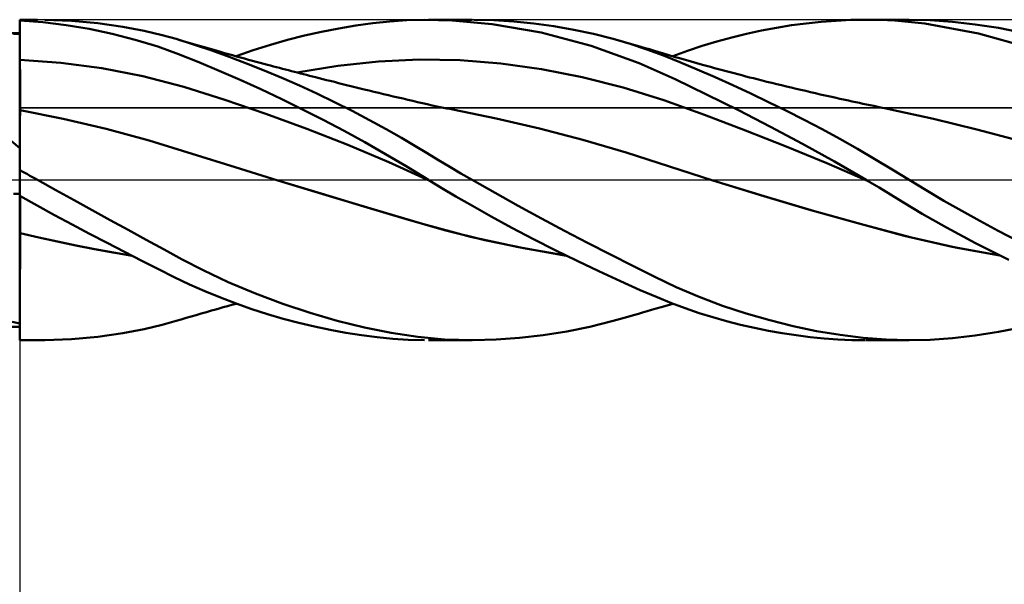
# Model space of a CAD drawing. Header units: millimetres. Extents: x -53 to 83, y -37 to 40.
# Tile 4 of 7: x 8 to 26, y -8 to 3. Entities that reach past the tile are written whole.
import ezdxf

# ---------------------------------------------------------------- set-up
doc = ezdxf.new("R2010")
doc.units = ezdxf.units.MM
doc.header["$LTSCALE"] = 4.55
doc.linetypes.add('LONGDASH_DASH', pattern=[0.85, 0.4, -0.2, 0.05, -0.2])
for name, color, linetype in [('1', 4, 'CONTINUOUS'), ('2', 7, 'CONTINUOUS'), ('4', 2, 'LONGDASH_DASH'), ('CUT', 1, 'CONTINUOUS'), ('NOCUT', 7, 'CONTINUOUS'), ('SK4', 2, 'LONGDASH_DASH')]:
    doc.layers.add(name, color=color, linetype=linetype)

msp = doc.modelspace()

# ---------------------------------------------------------------- linework, layer by layer
at = {"layer": '1', "color": 4, "linetype": 'CONTINUOUS', "lineweight": 50}
for p, q in [((8, 3), (8.336, 3)), ((8, 2.985), (8, 3)), ((8, 2.98), (8, 2.995)), ((8, 2.988), (8, 2.995)), ((8.433, 2.951), (8, 2.985)), ((8, 2.984), (8, 2.985)), ((8, 2.983), (8, 2.984)), ((8, 2.982), (8, 2.983)), ((8, 2.981), (8, 2.982)), ((8, 2.982), (8, 2.982)), ((8, 2.98), (8, 2.981)), ((8.001, 2.875), (8, 2.98)), ((8.001, 2.875), (8, 2.98)), ((8, 2.945), (8, 2.98)), ((8.968, 2.979), (8.47, 2.999)), ((9.463, 2.935), (8.968, 2.979)), ((14.618, 2.935), (14.936, 2.968)), ((14.936, 2.968), (15.252, 2.99)), ((15.252, 2.99), (15.582, 3)), ((16.103, 2.988), (15.582, 3)), ((15.657, 3), (16.479, 3)), ((16.849, 2.919), (16.103, 2.988)), ((16.881, 2.991), (16.511, 3)), ((17.255, 2.968), (16.881, 2.991)), ((17.63, 2.931), (17.255, 2.968)), ((22.736, 2.932), (23.016, 2.961)), ((23.016, 2.961), (23.294, 2.982)), ((23.294, 2.982), (23.571, 2.995)), ((23.571, 2.995), (23.847, 3)), ((24.119, 2.996), (23.847, 3)), ((23.86, 3), (24.665, 3)), ((24.393, 2.983), (24.119, 2.996)), ((24.96, 2.927), (24.393, 2.983)), ((25.058, 2.991), (24.652, 3)), ((25.479, 2.961), (25.058, 2.991)), ((25.903, 2.913), (25.479, 2.961)), ((8, 2.91), (8, 2.945)), ((8, 2.875), (8, 2.91)), ((8, 2.841), (8, 2.875)), ((8, 2.806), (8, 2.841)), ((8, 2.771), (8, 2.806)), ((8, 2.736), (8, 2.771)), ((8.001, 2.77), (8.001, 2.875)), ((8.001, 2.77), (8.001, 2.875)), ((8.002, 2.666), (8.001, 2.77)), ((8.002, 2.666), (8.001, 2.77)), ((8.868, 2.898), (8.433, 2.951)), ((9.301, 2.827), (8.868, 2.898)), ((9.735, 2.736), (9.301, 2.827)), ((9.932, 2.868), (9.463, 2.935)), ((10.335, 2.791), (9.932, 2.868)), ((10.668, 2.712), (10.335, 2.791)), ((13.337, 2.702), (13.656, 2.775)), ((13.656, 2.775), (13.977, 2.838)), ((13.977, 2.838), (14.297, 2.892)), ((14.297, 2.892), (14.618, 2.935)), ((17.768, 2.758), (16.849, 2.919)), ((18.007, 2.879), (17.63, 2.931)), ((18.381, 2.813), (18.007, 2.879)), ((18.752, 2.733), (18.381, 2.813)), ((21.618, 2.738), (21.898, 2.798)), ((21.898, 2.798), (22.178, 2.85)), ((22.178, 2.85), (22.457, 2.895)), ((22.457, 2.895), (22.736, 2.932)), ((25.961, 2.745), (24.96, 2.927)), ((26.339, 2.845), (25.903, 2.913)), ((26.795, 2.754), (26.339, 2.845)), ((0.433, 2.75), (8, 2.75)), ((7.887, 2.738), (8, 2.738)), ((8, 2.666), (8, 2.736)), ((8, 2.596), (8, 2.666)), ((8, 2.526), (8, 2.596)), ((8.003, 2.561), (8.002, 2.666)), ((8.003, 2.561), (8.002, 2.666)), ((10.166, 2.625), (9.735, 2.736)), ((10.585, 2.496), (10.166, 2.625)), ((10.93, 2.64), (10.668, 2.712)), ((11.277, 2.532), (10.93, 2.64)), ((11.018, 2.614), (10.93, 2.64)), ((11.106, 2.587), (11.018, 2.614)), ((11.195, 2.562), (11.106, 2.587)), ((12.698, 2.529), (13.018, 2.621)), ((13.018, 2.621), (13.337, 2.702)), ((18.708, 2.51), (17.768, 2.758)), ((19.118, 2.64), (18.752, 2.733)), ((19.436, 2.547), (19.118, 2.64)), ((19.183, 2.622), (19.118, 2.64)), ((19.247, 2.604), (19.183, 2.622)), ((19.312, 2.586), (19.247, 2.604)), ((19.377, 2.568), (19.312, 2.586)), ((20.786, 2.51), (21.062, 2.594)), ((21.062, 2.594), (21.34, 2.67)), ((21.34, 2.67), (21.618, 2.738)), ((27.197, 2.398), (25.961, 2.745)), ((8, 2.456), (8, 2.526)), ((8, 2.387), (8, 2.456)), ((8.003, 2.456), (8.003, 2.561)), ((8.003, 2.456), (8.003, 2.561)), ((8.004, 2.351), (8.003, 2.456)), ((8.004, 2.351), (8.003, 2.456)), ((10.974, 2.357), (10.585, 2.496)), ((11.283, 2.536), (11.195, 2.562)), ((11.6, 2.423), (11.277, 2.532)), ((11.371, 2.51), (11.283, 2.536)), ((11.46, 2.484), (11.371, 2.51)), ((11.548, 2.459), (11.46, 2.484)), ((11.636, 2.434), (11.548, 2.459)), ((11.925, 2.306), (11.6, 2.423)), ((11.7, 2.416), (11.636, 2.434)), ((11.764, 2.398), (11.7, 2.416)), ((12.056, 2.316), (12.377, 2.428)), ((12.377, 2.428), (12.698, 2.529)), ((19.607, 2.187), (18.708, 2.51)), ((19.442, 2.549), (19.377, 2.568)), ((19.752, 2.441), (19.436, 2.547)), ((19.507, 2.531), (19.442, 2.549)), ((19.572, 2.512), (19.507, 2.531)), ((19.636, 2.493), (19.572, 2.512)), ((19.717, 2.47), (19.636, 2.493)), ((19.797, 2.447), (19.717, 2.47)), ((20.059, 2.327), (19.752, 2.441)), ((19.877, 2.423), (19.797, 2.447)), ((19.957, 2.399), (19.877, 2.423)), ((20.059, 2.368), (19.957, 2.399)), ((20.236, 2.316), (20.51, 2.417)), ((20.51, 2.417), (20.786, 2.51)), ((8, 2.317), (8, 2.387)), ((8, 2.247), (8, 2.317)), ((8.001, 2.247), (8, 2.247)), ((8, 2.209), (8, 2.247)), ((8.002, 2.247), (8.001, 2.247)), ((8.001, 2.247), (8.001, 2.247)), ((8.004, 2.247), (8.002, 2.247)), ((8.004, 2.247), (8.004, 2.351)), ((8.004, 2.247), (8.004, 2.351)), ((8.005, 2.207), (8.004, 2.247)), ((8.005, 2.207), (8.004, 2.247)), ((8.773, 2.191), (8.004, 2.247)), ((8.004, 2.247), (8.004, 2.247)), ((11.355, 2.206), (10.974, 2.357)), ((11.839, 2.376), (11.764, 2.398)), ((11.914, 2.355), (11.839, 2.376)), ((11.989, 2.334), (11.914, 2.355)), ((12.251, 2.181), (11.925, 2.306)), ((12.064, 2.314), (11.989, 2.334)), ((12.139, 2.293), (12.064, 2.314)), ((12.214, 2.272), (12.139, 2.293)), ((12.289, 2.252), (12.214, 2.272)), ((12.364, 2.231), (12.289, 2.252)), ((12.433, 2.213), (12.364, 2.231)), ((13.959, 2.135), (14.722, 2.219)), ((14.722, 2.219), (15.486, 2.257)), ((16.25, 2.242), (15.486, 2.257)), ((17.013, 2.18), (16.25, 2.242)), ((20.161, 2.338), (20.059, 2.368)), ((20.368, 2.203), (20.059, 2.327)), ((20.262, 2.308), (20.161, 2.338)), ((20.364, 2.279), (20.262, 2.308)), ((20.472, 2.247), (20.364, 2.279)), ((20.58, 2.217), (20.472, 2.247)), ((20.687, 2.186), (20.58, 2.217)), ((8, 2.17), (8, 2.209)), ((8, 2.132), (8, 2.17)), ((8, 2.094), (8, 2.132)), ((8, 2.056), (8, 2.094)), ((8, 2.019), (8, 2.056)), ((8.005, 2.168), (8.005, 2.207)), ((8.005, 2.168), (8.005, 2.207)), ((8.005, 2.129), (8.005, 2.168)), ((8.005, 2.129), (8.005, 2.168)), ((8.005, 2.09), (8.005, 2.129)), ((8.005, 2.09), (8.005, 2.129)), ((8.006, 2.051), (8.005, 2.09)), ((8.006, 2.051), (8.005, 2.09)), ((8.006, 2.012), (8.006, 2.051)), ((8.006, 2.012), (8.006, 2.051)), ((9.541, 2.091), (8.773, 2.191)), ((10.309, 1.943), (9.541, 2.091)), ((11.74, 2.045), (11.355, 2.206)), ((12.129, 1.875), (11.74, 2.045)), ((12.58, 2.05), (12.251, 2.181)), ((12.503, 2.194), (12.433, 2.213)), ((12.573, 2.175), (12.503, 2.194)), ((12.642, 2.157), (12.573, 2.175)), ((12.911, 1.911), (12.58, 2.05)), ((12.698, 2.142), (12.642, 2.157)), ((12.754, 2.127), (12.698, 2.142)), ((12.81, 2.112), (12.754, 2.127)), ((12.867, 2.097), (12.81, 2.112)), ((12.923, 2.082), (12.867, 2.097)), ((12.979, 2.068), (12.923, 2.082)), ((13.035, 2.053), (12.979, 2.068)), ((13.091, 2.039), (13.035, 2.053)), ((13.147, 2.024), (13.091, 2.039)), ((13.195, 2.01), (13.959, 2.135)), ((17.777, 2.074), (17.013, 2.18)), ((18.541, 1.926), (17.777, 2.074)), ((20.278, 1.887), (19.607, 2.187)), ((20.695, 2.067), (20.368, 2.203)), ((20.795, 2.156), (20.687, 2.186)), ((21.027, 1.923), (20.695, 2.067)), ((20.869, 2.135), (20.795, 2.156)), ((20.943, 2.115), (20.869, 2.135)), ((21.017, 2.095), (20.943, 2.115)), ((21.091, 2.075), (21.017, 2.095)), ((21.164, 2.055), (21.091, 2.075)), ((21.237, 2.036), (21.164, 2.055)), ((21.31, 2.016), (21.237, 2.036)), ((8, 1.981), (8, 2.019)), ((8, 1.944), (8, 1.981)), ((8, 1.907), (8, 1.944)), ((8, 1.871), (8, 1.907)), ((8, 1.836), (8, 1.871)), ((8.006, 1.974), (8.006, 2.012)), ((8.006, 1.974), (8.006, 2.012)), ((8.006, 1.936), (8.006, 1.974)), ((8.006, 1.936), (8.006, 1.974)), ((8.007, 1.898), (8.006, 1.936)), ((8.007, 1.898), (8.006, 1.936)), ((8.007, 1.861), (8.007, 1.898)), ((8.007, 1.861), (8.007, 1.898)), ((8.007, 1.825), (8.007, 1.861)), ((8.007, 1.825), (8.007, 1.861)), ((11.077, 1.742), (10.309, 1.943)), ((12.52, 1.697), (12.129, 1.875)), ((13.241, 1.767), (12.911, 1.911)), ((13.204, 2.009), (13.147, 2.024)), ((13.26, 1.995), (13.204, 2.009)), ((13.316, 1.981), (13.26, 1.995)), ((13.372, 1.966), (13.316, 1.981)), ((13.429, 1.952), (13.372, 1.966)), ((13.485, 1.937), (13.429, 1.952)), ((13.541, 1.923), (13.485, 1.937)), ((13.611, 1.906), (13.541, 1.923)), ((13.68, 1.888), (13.611, 1.906)), ((13.749, 1.871), (13.68, 1.888)), ((13.818, 1.853), (13.749, 1.871)), ((13.895, 1.834), (13.818, 1.853)), ((19.304, 1.734), (18.541, 1.926)), ((20.869, 1.602), (20.278, 1.887)), ((21.361, 1.773), (21.027, 1.923)), ((21.383, 1.997), (21.31, 2.016)), ((21.456, 1.978), (21.383, 1.997)), ((21.529, 1.959), (21.456, 1.978)), ((21.602, 1.94), (21.529, 1.959)), ((21.675, 1.921), (21.602, 1.94)), ((21.747, 1.903), (21.675, 1.921)), ((21.818, 1.885), (21.747, 1.903)), ((21.909, 1.862), (21.818, 1.885)), ((22, 1.84), (21.909, 1.862)), ((8, 1.801), (8, 1.836)), ((8, 1.766), (8, 1.801)), ((8, 1.733), (8, 1.766)), ((8, 1.701), (8, 1.733)), ((8, 1.669), (8, 1.701)), ((8, 1.638), (8, 1.669)), ((8.007, 1.789), (8.007, 1.825)), ((8.007, 1.789), (8.007, 1.825)), ((8.007, 1.754), (8.007, 1.789)), ((8.007, 1.754), (8.007, 1.789)), ((8.008, 1.72), (8.007, 1.754)), ((8.008, 1.72), (8.007, 1.754)), ((8.008, 1.687), (8.008, 1.72)), ((8.008, 1.687), (8.008, 1.72)), ((8.008, 1.655), (8.008, 1.687)), ((8.008, 1.655), (8.008, 1.687)), ((11.845, 1.502), (11.077, 1.742)), ((12.91, 1.512), (12.52, 1.697)), ((13.57, 1.616), (13.241, 1.767)), ((13.971, 1.815), (13.895, 1.834)), ((14.048, 1.796), (13.971, 1.815)), ((14.124, 1.777), (14.048, 1.796)), ((14.201, 1.758), (14.124, 1.777)), ((14.278, 1.74), (14.201, 1.758)), ((14.354, 1.721), (14.278, 1.74)), ((14.431, 1.702), (14.354, 1.721)), ((14.488, 1.688), (14.431, 1.702)), ((14.546, 1.674), (14.488, 1.688)), ((14.637, 1.652), (14.546, 1.674)), ((20.068, 1.491), (19.304, 1.734)), ((21.696, 1.618), (21.361, 1.773)), ((22.091, 1.817), (22, 1.84)), ((22.182, 1.795), (22.091, 1.817)), ((22.273, 1.773), (22.182, 1.795)), ((22.364, 1.751), (22.273, 1.773)), ((22.455, 1.73), (22.364, 1.751)), ((22.545, 1.708), (22.455, 1.73)), ((22.636, 1.687), (22.545, 1.708)), ((22.727, 1.666), (22.636, 1.687)), ((22.818, 1.644), (22.727, 1.666)), ((8, 1.608), (8, 1.638)), ((8, 1.58), (8, 1.608)), ((8, 1.552), (8, 1.58)), ((8, 1.526), (8, 1.552)), ((8, 1.501), (8, 1.526)), ((8, 1.478), (8, 1.501)), ((8, 1.455), (8, 1.478)), ((8.008, 1.624), (8.008, 1.655)), ((8.008, 1.624), (8.008, 1.655)), ((8.008, 1.594), (8.008, 1.624)), ((8.008, 1.594), (8.008, 1.624)), ((8.008, 1.565), (8.008, 1.594)), ((8.008, 1.565), (8.008, 1.594)), ((8.008, 1.538), (8.008, 1.565)), ((8.008, 1.538), (8.008, 1.565)), ((8.008, 1.511), (8.008, 1.538)), ((8.008, 1.511), (8.008, 1.538)), ((8.009, 1.486), (8.008, 1.511)), ((8.009, 1.486), (8.008, 1.511)), ((8.009, 1.463), (8.009, 1.486)), ((8.009, 1.463), (8.009, 1.486)), ((12.613, 1.241), (11.845, 1.502)), ((13.298, 1.322), (12.91, 1.512)), ((13.899, 1.458), (13.57, 1.616)), ((14.728, 1.63), (14.637, 1.652)), ((14.819, 1.608), (14.728, 1.63)), ((14.91, 1.587), (14.819, 1.608)), ((15, 1.565), (14.91, 1.587)), ((15.091, 1.544), (15, 1.565)), ((15.182, 1.522), (15.091, 1.544)), ((15.273, 1.501), (15.182, 1.522)), ((15.364, 1.48), (15.273, 1.501)), ((15.455, 1.458), (15.364, 1.48)), ((20.832, 1.217), (20.068, 1.491)), ((21.465, 1.305), (20.869, 1.602)), ((22.031, 1.458), (21.696, 1.618)), ((22.909, 1.624), (22.818, 1.644)), ((23, 1.603), (22.909, 1.624)), ((23.091, 1.582), (23, 1.603)), ((23.182, 1.562), (23.091, 1.582)), ((23.273, 1.542), (23.182, 1.562)), ((23.368, 1.52), (23.273, 1.542)), ((23.463, 1.5), (23.368, 1.52)), ((23.53, 1.485), (23.463, 1.5)), ((23.598, 1.47), (23.53, 1.485)), ((8, 1.434), (8, 1.455)), ((8, 1.415), (8, 1.434)), ((8, 1.397), (8, 1.415)), ((8, 1.38), (8, 1.397)), ((8, 1.365), (8, 1.38)), ((8, 1.352), (8, 1.365)), ((8, 1.34), (8, 1.352)), ((8, 1.33), (8, 1.34)), ((8, 1.321), (8, 1.33)), ((8, 1.314), (8, 1.321)), ((8, 1.309), (8, 1.314)), ((8.001, 1.309), (8, 1.309)), ((8, 1.309), (8, 1.309)), ((8, 1.308), (8, 1.309)), ((8, 1.307), (8, 1.308)), ((8, 1.305), (8, 1.307)), ((8, 1.303), (8, 1.305)), ((8, 1.301), (8, 1.303)), ((8, 1.298), (8, 1.301)), ((8, 0.597), (8, 1.298)), ((8.003, 1.309), (8.001, 1.309)), ((8.004, 1.309), (8.003, 1.309)), ((8.007, 1.308), (8.004, 1.309)), ((8.008, 1.308), (8.007, 1.308)), ((8.007, 1.292), (8.008, 1.303)), ((8.007, 1.292), (8.008, 1.303)), ((8.007, 1.275), (8.007, 1.292)), ((8.007, 1.275), (8.007, 1.292)), ((8.008, 1.321), (8.009, 1.33)), ((8.008, 1.321), (8.009, 1.33)), ((8.008, 1.314), (8.008, 1.321)), ((8.008, 1.314), (8.008, 1.321)), ((8.008, 1.308), (8.008, 1.314)), ((8.008, 1.308), (8.008, 1.314)), ((8.813, 1.147), (8.008, 1.308)), ((8.008, 1.303), (8.008, 1.308)), ((8.008, 1.303), (8.008, 1.308)), ((8.009, 1.441), (8.009, 1.463)), ((8.009, 1.441), (8.009, 1.463)), ((8.009, 1.42), (8.009, 1.441)), ((8.009, 1.42), (8.009, 1.441)), ((8.009, 1.401), (8.009, 1.42)), ((8.009, 1.401), (8.009, 1.42)), ((8.009, 1.384), (8.009, 1.401)), ((8.009, 1.384), (8.009, 1.401)), ((8.009, 1.368), (8.009, 1.384)), ((8.009, 1.368), (8.009, 1.384)), ((8.009, 1.353), (8.009, 1.368)), ((8.009, 1.353), (8.009, 1.368)), ((8.009, 1.341), (8.009, 1.353)), ((8.009, 1.341), (8.009, 1.353)), ((8.009, 1.33), (8.009, 1.341)), ((8.009, 1.33), (8.009, 1.341)), ((13.686, 1.125), (13.298, 1.322)), ((14.228, 1.294), (13.899, 1.458)), ((14.555, 1.122), (14.228, 1.294)), ((15.546, 1.438), (15.455, 1.458)), ((15.637, 1.417), (15.546, 1.438)), ((15.728, 1.397), (15.637, 1.417)), ((15.818, 1.378), (15.728, 1.397)), ((15.909, 1.359), (15.818, 1.378)), ((16, 1.34), (15.909, 1.359)), ((16.057, 1.329), (16, 1.34)), ((16.113, 1.318), (16.057, 1.329)), ((16.925, 1.15), (16.113, 1.318)), ((22.066, 0.995), (21.465, 1.305)), ((22.364, 1.294), (22.031, 1.458)), ((22.698, 1.124), (22.364, 1.294)), ((23.665, 1.456), (23.598, 1.47)), ((23.732, 1.441), (23.665, 1.456)), ((23.799, 1.427), (23.732, 1.441)), ((23.866, 1.413), (23.799, 1.427)), ((23.933, 1.399), (23.866, 1.413)), ((24, 1.385), (23.933, 1.399)), ((24.079, 1.368), (24, 1.385)), ((24.157, 1.352), (24.079, 1.368)), ((24.236, 1.336), (24.157, 1.352)), ((24.314, 1.32), (24.236, 1.336)), ((25.123, 1.142), (24.314, 1.32)), ((8.005, 1.183), (8.006, 1.22)), ((8.005, 1.184), (8.006, 1.22)), ((8.005, 1.14), (8.005, 1.184)), ((8.005, 1.14), (8.005, 1.183)), ((8.005, 1.091), (8.005, 1.14)), ((8.005, 1.091), (8.005, 1.14)), ((8.006, 1.251), (8.007, 1.275)), ((8.006, 1.251), (8.007, 1.275)), ((8.006, 1.22), (8.006, 1.251)), ((8.006, 1.22), (8.006, 1.251)), ((9.619, 0.959), (8.813, 1.147)), ((13.381, 0.96), (12.613, 1.241)), ((14.076, 0.919), (13.686, 1.125)), ((14.869, 0.95), (14.555, 1.122)), ((17.737, 0.961), (16.925, 1.15)), ((21.595, 0.928), (20.832, 1.217)), ((23.032, 0.948), (22.698, 1.124)), ((25.931, 0.946), (25.123, 1.142)), ((8.003, 0.908), (8.004, 0.975)), ((8.003, 0.908), (8.004, 0.975)), ((8.004, 1.036), (8.005, 1.091)), ((8.004, 1.036), (8.005, 1.091)), ((8.004, 0.975), (8.004, 1.036)), ((8.004, 0.975), (8.004, 1.036)), ((10.424, 0.741), (9.619, 0.959)), ((14.149, 0.659), (13.381, 0.96)), ((15.151, 0.788), (14.869, 0.95)), ((18.55, 0.751), (17.737, 0.961)), ((22.359, 0.629), (21.595, 0.928)), ((22.666, 0.675), (22.066, 0.995)), ((23.365, 0.767), (23.032, 0.948)), ((26.74, 0.734), (25.931, 0.946)), ((8.002, 0.759), (8.003, 0.836)), ((8.002, 0.758), (8.003, 0.836)), ((8.002, 0.676), (8.002, 0.759)), ((8.002, 0.676), (8.002, 0.758)), ((8.003, 0.836), (8.003, 0.908)), ((8.003, 0.836), (8.003, 0.908)), ((11.229, 0.492), (10.424, 0.741)), ((14.466, 0.705), (14.076, 0.919)), ((15.405, 0.637), (15.151, 0.788)), ((19.362, 0.515), (18.55, 0.751)), ((23.696, 0.581), (23.365, 0.767)), ((8, 0.597), (7.849, 0.727)), ((8, 0.579), (8, 0.597)), ((8, -1.204), (8, 0.579)), ((8.001, 0.497), (8.002, 0.589)), ((8.001, 0.497), (8.002, 0.588)), ((8.002, 0.589), (8.002, 0.676)), ((8.002, 0.588), (8.002, 0.676)), ((14.918, 0.333), (14.149, 0.659)), ((14.854, 0.484), (14.466, 0.705)), ((15.634, 0.499), (15.405, 0.637)), ((23.123, 0.315), (22.359, 0.629)), ((23.266, 0.343), (22.666, 0.675)), ((24.024, 0.39), (23.696, 0.581)), ((8, 0.3), (8.001, 0.401)), ((8, 0.3), (8.001, 0.401)), ((8.001, 0.401), (8.001, 0.497)), ((8.001, 0.401), (8.001, 0.497)), ((12.034, 0.238), (11.229, 0.492)), ((15.239, 0.256), (14.854, 0.484)), ((15.846, 0.372), (15.634, 0.499)), ((16.056, 0.247), (15.846, 0.372)), ((20.174, 0.252), (19.362, 0.515)), ((24.348, 0.195), (24.024, 0.39)), ((8, 0.196), (8, 0.3)), ((8, 0.196), (8, 0.3)), ((8.048, 0.16), (8, 0.187)), ((12.839, -0.01), (12.034, 0.238)), ((15.686, -0.018), (14.918, 0.333)), ((15.657, 0), (15.239, 0.256)), ((16.266, 0.123), (16.056, 0.247)), ((20.986, -0.011), (20.174, 0.252)), ((23.886, -0.016), (23.123, 0.315)), ((23.86, 0), (23.266, 0.343)), ((24.664, 0.001), (24.348, 0.195)), ((8.096, 0.134), (8.048, 0.16)), ((8.144, 0.107), (8.096, 0.134)), ((8.191, 0.08), (8.144, 0.107)), ((8.239, 0.053), (8.191, 0.08)), ((8.288, 0.027), (8.239, 0.053)), ((8.336, 0), (8.288, 0.027)), ((8.677, -0.189), (8.336, 0)), ((15.662, -0.003), (15.657, 0)), ((16.479, 0), (16.266, 0.123)), ((16.906, -0.243), (16.479, 0)), ((24.983, -0.193), (24.664, 0.001)), ((13.741, -0.283), (12.839, -0.01)), ((13.646, -0.254), (12.839, -0.01)), ((15.666, -0.006), (15.662, -0.003)), ((15.671, -0.008), (15.666, -0.006)), ((15.676, -0.011), (15.671, -0.008)), ((15.681, -0.014), (15.676, -0.011)), ((15.686, -0.017), (15.681, -0.014)), ((15.908, -0.152), (15.686, -0.017)), ((15.686, -0.018), (15.686, -0.018)), ((15.686, -0.018), (15.686, -0.018)), ((15.686, -0.018), (15.686, -0.018)), ((15.686, -0.018), (15.686, -0.018)), ((15.686, -0.018), (15.686, -0.018)), ((16.173, -0.309), (15.908, -0.152)), ((21.945, -0.304), (20.986, -0.01)), ((20.986, -0.011), (20.986, -0.011)), ((20.986, -0.011), (20.986, -0.011)), ((20.986, -0.011), (20.986, -0.011)), ((20.986, -0.011), (20.986, -0.011)), ((21.882, -0.287), (20.986, -0.011)), ((20.986, -0.011), (20.986, -0.011)), ((20.986, -0.011), (20.986, -0.011)), ((23.865, -0.003), (23.86, 0)), ((23.869, -0.005), (23.865, -0.003)), ((23.873, -0.008), (23.869, -0.005)), ((23.882, -0.013), (23.873, -0.008)), ((23.886, -0.015), (23.882, -0.013)), ((24.101, -0.143), (23.886, -0.015)), ((24.314, -0.272), (24.101, -0.143)), ((7.887, -0.259), (8, -0.257)), ((8.327, -0.481), (8, -0.3)), ((8.007, -0.321), (8.007, -0.304)), ((8.007, -0.321), (8.007, -0.304)), ((8.007, -0.339), (8.007, -0.321)), ((8.007, -0.339), (8.007, -0.321)), ((8.008, -0.359), (8.007, -0.339)), ((8.008, -0.359), (8.007, -0.339)), ((8.008, -0.38), (8.008, -0.359)), ((8.008, -0.38), (8.008, -0.359)), ((9.019, -0.378), (8.677, -0.189)), ((14.448, -0.494), (13.646, -0.254)), ((14.642, -0.554), (13.741, -0.283)), ((16.482, -0.487), (16.173, -0.309)), ((17.339, -0.484), (16.906, -0.243)), ((22.779, -0.551), (21.882, -0.287)), ((22.891, -0.581), (21.945, -0.304)), ((24.561, -0.423), (24.314, -0.272)), ((25.315, -0.388), (24.983, -0.193)), ((8.008, -0.403), (8.008, -0.38)), ((8.008, -0.403), (8.008, -0.38)), ((8.008, -0.427), (8.008, -0.403)), ((8.008, -0.427), (8.008, -0.403)), ((8.008, -0.452), (8.008, -0.427)), ((8.008, -0.452), (8.008, -0.427)), ((8.008, -0.479), (8.008, -0.452)), ((8.008, -0.479), (8.008, -0.452)), ((8.008, -0.507), (8.008, -0.479)), ((8.008, -0.507), (8.008, -0.479)), ((8.008, -0.536), (8.008, -0.507)), ((8.008, -0.536), (8.008, -0.507)), ((8.009, -0.566), (8.008, -0.536)), ((8.009, -0.566), (8.008, -0.536)), ((8.655, -0.66), (8.327, -0.481)), ((9.359, -0.565), (9.019, -0.378)), ((15.222, -0.726), (14.448, -0.494)), ((16.831, -0.683), (16.482, -0.487)), ((17.775, -0.72), (17.339, -0.484)), ((23.676, -0.805), (22.779, -0.551)), ((24.911, -0.632), (24.561, -0.423)), ((25.65, -0.578), (25.315, -0.388)), ((8.009, -0.597), (8.009, -0.566)), ((8.009, -0.597), (8.009, -0.566)), ((8.009, -0.629), (8.009, -0.597)), ((8.009, -0.629), (8.009, -0.597)), ((8.009, -0.663), (8.009, -0.629)), ((8.009, -0.663), (8.009, -0.629)), ((8.009, -0.697), (8.009, -0.663)), ((8.009, -0.697), (8.009, -0.663)), ((8.009, -0.732), (8.009, -0.697)), ((8.009, -0.732), (8.009, -0.697)), ((8.009, -0.768), (8.009, -0.732)), ((8.009, -0.768), (8.009, -0.732)), ((8.982, -0.835), (8.655, -0.66)), ((9.697, -0.75), (9.359, -0.565)), ((15.544, -0.822), (14.642, -0.554)), ((15.956, -0.937), (15.222, -0.726)), ((17.22, -0.894), (16.831, -0.683)), ((18.21, -0.952), (17.775, -0.72)), ((23.818, -0.842), (22.891, -0.581)), ((25.361, -0.889), (24.911, -0.632)), ((25.987, -0.764), (25.65, -0.578)), ((8.008, -0.916), (8.009, -0.878)), ((8.008, -0.916), (8.009, -0.878)), ((8.008, -0.954), (8.008, -0.916)), ((8.008, -0.954), (8.008, -0.916)), ((8.009, -0.804), (8.009, -0.768)), ((8.009, -0.804), (8.009, -0.768)), ((8.009, -0.841), (8.009, -0.804)), ((8.009, -0.841), (8.009, -0.804)), ((8.009, -0.878), (8.009, -0.841)), ((8.009, -0.878), (8.009, -0.841)), ((9.309, -1.008), (8.982, -0.835)), ((10.035, -0.936), (9.697, -0.75)), ((16.445, -1.062), (15.544, -0.822)), ((17.625, -1.106), (17.22, -0.894)), ((24.572, -1.047), (23.676, -0.805)), ((24.708, -1.08), (23.818, -0.842)), ((25.909, -1.183), (25.361, -0.889)), ((26.334, -0.95), (25.987, -0.764)), ((8.001, -0.991), (8, -0.99)), ((8.001, -0.991), (8, -0.991)), ((8.003, -0.992), (8.001, -0.991)), ((8.003, -0.991), (8.001, -0.991)), ((8.004, -0.992), (8.003, -0.991)), ((8.004, -0.992), (8.003, -0.992)), ((8.007, -0.993), (8.004, -0.992)), ((8.005, -0.992), (8.004, -0.992)), ((8.008, -0.993), (8.005, -0.992)), ((8.008, -0.993), (8.007, -0.993)), ((8.008, -0.993), (8.008, -0.954)), ((8.008, -0.993), (8.008, -0.954)), ((8.358, -1.076), (8.008, -0.993)), ((8.356, -1.075), (8.008, -0.993)), ((8.008, -0.993), (8.008, -0.993)), ((8.008, -0.993), (8.008, -0.993)), ((8.008, -1.118), (8.008, -0.993)), ((8.008, -1.118), (8.008, -0.993)), ((8.008, -0.993), (8.008, -0.993)), ((8.008, -0.993), (8.008, -0.993)), ((8.705, -1.152), (8.356, -1.075)), ((8.707, -1.155), (8.358, -1.076)), ((9.636, -1.179), (9.309, -1.008)), ((10.371, -1.12), (10.035, -0.936)), ((16.713, -1.124), (15.956, -0.937)), ((17.346, -1.259), (16.445, -1.062)), ((18.034, -1.314), (17.625, -1.106)), ((18.641, -1.178), (18.21, -0.952)), ((25.468, -1.254), (24.572, -1.047)), ((25.531, -1.266), (24.708, -1.08)), ((26.694, -1.137), (26.334, -0.95)), ((8, -2.684), (8, -1.204)), ((8.007, -1.243), (8.008, -1.118)), ((8.007, -1.243), (8.008, -1.118)), ((8.007, -1.367), (8.007, -1.243)), ((8.007, -1.367), (8.007, -1.243)), ((9.054, -1.225), (8.705, -1.152)), ((9.057, -1.228), (8.707, -1.155)), ((9.401, -1.293), (9.054, -1.225)), ((9.406, -1.297), (9.057, -1.228)), ((9.962, -1.348), (9.636, -1.179)), ((10.705, -1.303), (10.371, -1.12)), ((17.477, -1.283), (16.713, -1.124)), ((18.247, -1.418), (17.346, -1.259)), ((18.235, -1.413), (17.477, -1.283)), ((19.066, -1.398), (18.641, -1.178)), ((26.365, -1.415), (25.468, -1.254)), ((26.361, -1.413), (25.531, -1.266)), ((26.529, -1.493), (25.909, -1.183)), ((8.006, -1.49), (8.007, -1.367)), ((8.006, -1.49), (8.007, -1.367)), ((9.747, -1.355), (9.401, -1.293)), ((9.756, -1.361), (9.406, -1.297)), ((10.093, -1.413), (9.747, -1.355)), ((10.105, -1.419), (9.756, -1.361)), ((10.286, -1.513), (9.962, -1.348)), ((11.045, -1.487), (10.705, -1.303)), ((18.443, -1.515), (18.034, -1.314)), ((19.485, -1.61), (19.066, -1.398)), ((8.005, -1.731), (8.006, -1.611)), ((8.005, -1.732), (8.006, -1.612)), ((8.006, -1.611), (8.006, -1.49)), ((8.006, -1.612), (8.006, -1.49)), ((10.598, -1.671), (10.286, -1.513)), ((11.439, -1.691), (11.045, -1.487)), ((18.851, -1.71), (18.443, -1.515)), ((19.897, -1.815), (19.485, -1.61)), ((8.005, -1.849), (8.005, -1.731)), ((8.005, -1.85), (8.005, -1.732)), ((10.893, -1.817), (10.598, -1.671)), ((11.18, -1.954), (10.893, -1.817)), ((11.908, -1.912), (11.439, -1.691)), ((19.254, -1.895), (18.851, -1.71)), ((20.302, -2.007), (19.897, -1.815)), ((8.004, -2.077), (8.005, -1.964)), ((8.004, -2.078), (8.005, -1.965)), ((8.005, -1.964), (8.005, -1.849)), ((8.005, -1.965), (8.005, -1.85)), ((11.469, -2.083), (11.18, -1.954)), ((12.416, -2.126), (11.908, -1.912)), ((19.625, -2.061), (19.254, -1.895)), ((20.73, -2.189), (20.302, -2.007)), ((8.003, -2.292), (8.004, -2.186)), ((8.003, -2.293), (8.004, -2.187)), ((8.004, -2.186), (8.004, -2.077)), ((8.004, -2.187), (8.004, -2.078)), ((11.76, -2.203), (11.469, -2.083)), ((12.053, -2.315), (11.76, -2.203)), ((12.928, -2.318), (12.416, -2.126)), ((19.941, -2.197), (19.625, -2.061)), ((20.214, -2.308), (19.941, -2.197)), ((21.168, -2.354), (20.73, -2.189)), ((8.002, -2.494), (8.003, -2.395)), ((8.002, -2.495), (8.003, -2.396)), ((8.003, -2.395), (8.003, -2.292)), ((8.003, -2.396), (8.003, -2.293)), ((11.74, -2.404), (11.815, -2.383)), ((11.815, -2.383), (11.896, -2.36)), ((11.896, -2.36), (11.976, -2.338)), ((11.976, -2.338), (12.057, -2.316)), ((12.348, -2.418), (12.053, -2.315)), ((13.439, -2.487), (12.928, -2.318)), ((19.924, -2.409), (20.02, -2.38)), ((20.02, -2.38), (20.129, -2.348)), ((20.129, -2.348), (20.236, -2.316)), ((20.47, -2.403), (20.214, -2.308)), ((21.61, -2.5), (21.168, -2.354)), ((8.002, -2.588), (8.002, -2.494)), ((8.002, -2.589), (8.002, -2.495)), ((11.119, -2.584), (11.213, -2.556)), ((11.213, -2.556), (11.307, -2.529)), ((11.307, -2.529), (11.402, -2.501)), ((11.402, -2.501), (11.497, -2.474)), ((11.497, -2.474), (11.594, -2.446)), ((11.594, -2.446), (11.672, -2.424)), ((11.672, -2.424), (11.74, -2.404)), ((12.642, -2.512), (12.348, -2.418)), ((12.936, -2.598), (12.642, -2.512)), ((13.95, -2.635), (13.439, -2.487)), ((19.323, -2.583), (19.391, -2.564)), ((19.391, -2.564), (19.459, -2.544)), ((19.459, -2.544), (19.527, -2.525)), ((19.527, -2.525), (19.596, -2.505)), ((19.596, -2.505), (19.668, -2.484)), ((19.668, -2.484), (19.755, -2.459)), ((19.755, -2.459), (19.84, -2.434)), ((19.84, -2.434), (19.924, -2.409)), ((20.727, -2.491), (20.47, -2.403)), ((20.986, -2.571), (20.727, -2.491)), ((21.245, -2.645), (20.986, -2.571)), ((22.051, -2.627), (21.61, -2.5)), ((0.433, -2.75), (8, -2.75)), ((8, -2.684), (7.856, -2.654)), ((8, -2.688), (8, -2.684)), ((8, -2.736), (8, -2.688)), ((8, -2.782), (8, -2.736)), ((8.001, -2.763), (8.002, -2.678)), ((8.001, -2.764), (8.002, -2.679)), ((8.001, -2.844), (8.001, -2.763)), ((8.001, -2.844), (8.001, -2.764)), ((8.002, -2.678), (8.002, -2.588)), ((8.002, -2.679), (8.002, -2.589)), ((10.335, -2.791), (10.668, -2.712)), ((10.668, -2.712), (10.93, -2.64)), ((10.93, -2.64), (11.024, -2.612)), ((11.024, -2.612), (11.119, -2.584)), ((13.229, -2.676), (12.936, -2.598)), ((13.521, -2.745), (13.229, -2.676)), ((13.815, -2.807), (13.521, -2.745)), ((14.457, -2.761), (13.95, -2.635)), ((14.962, -2.863), (14.457, -2.761)), ((18.248, -2.838), (18.684, -2.749)), ((18.684, -2.749), (19.118, -2.64)), ((19.118, -2.64), (19.186, -2.621)), ((19.186, -2.621), (19.254, -2.602)), ((19.254, -2.602), (19.323, -2.583)), ((21.504, -2.711), (21.245, -2.645)), ((21.765, -2.77), (21.504, -2.711)), ((22.49, -2.736), (22.051, -2.627)), ((22.93, -2.828), (22.49, -2.736)), ((26.339, -2.845), (26.795, -2.754)), ((8, -2.826), (8, -2.782)), ((8, -2.869), (8, -2.826)), ((8, -2.919), (8.001, -2.844)), ((8, -2.919), (8.001, -2.844)), ((8, -2.911), (8, -2.869)), ((8, -2.95), (8, -2.911)), ((8, -2.989), (8, -2.919)), ((8, -2.988), (8, -2.919)), ((8, -2.989), (8, -2.95)), ((8.968, -2.979), (9.463, -2.935)), ((9.463, -2.935), (9.932, -2.868)), ((9.932, -2.868), (10.335, -2.791)), ((14.109, -2.861), (13.815, -2.807)), ((14.403, -2.907), (14.109, -2.861)), ((14.697, -2.944), (14.403, -2.907)), ((14.988, -2.972), (14.697, -2.944)), ((15.459, -2.938), (14.962, -2.863)), ((15.96, -2.985), (15.459, -2.938)), ((17.367, -2.958), (17.808, -2.908)), ((17.808, -2.908), (18.248, -2.838)), ((22.027, -2.823), (21.765, -2.77)), ((22.288, -2.869), (22.027, -2.823)), ((22.549, -2.908), (22.288, -2.869)), ((22.81, -2.94), (22.549, -2.908)), ((23.071, -2.966), (22.81, -2.94)), ((23.369, -2.901), (22.93, -2.828)), ((23.804, -2.955), (23.369, -2.901)), ((25.479, -2.961), (25.903, -2.913)), ((25.903, -2.913), (26.339, -2.845)), ((8, -2.988), (8, -2.98)), ((8, -2.989), (8, -2.988)), ((8, -2.995), (8, -2.989)), ((8, -2.99), (8, -2.989)), ((8, -2.991), (8, -2.99)), ((8, -2.992), (8, -2.991)), ((8, -2.993), (8, -2.992)), ((8, -2.992), (8, -2.992)), ((8, -2.994), (8, -2.993)), ((8.078, -2.996), (8, -2.994)), ((8, -3), (8, -2.994)), ((8.336, -3), (8, -3)), ((8.156, -2.998), (8.078, -2.996)), ((8.235, -2.999), (8.156, -2.998)), ((8.313, -3), (8.235, -2.999)), ((8.313, -3), (8.392, -3)), ((8.392, -3), (8.47, -2.999)), ((8.47, -2.999), (8.968, -2.979)), ((15.278, -2.991), (14.988, -2.972)), ((15.582, -3), (15.278, -2.991)), ((16.479, -3), (15.657, -3)), ((16.495, -3), (15.96, -2.985)), ((16.495, -3), (16.929, -2.989)), ((16.929, -2.989), (17.367, -2.958)), ((23.331, -2.984), (23.071, -2.966)), ((23.59, -2.996), (23.331, -2.984)), ((23.847, -3), (23.59, -2.996)), ((24.235, -2.988), (23.804, -2.955)), ((24.665, -3), (23.86, -3)), ((24.652, -3), (24.235, -2.988)), ((24.652, -3), (25.058, -2.991)), ((25.058, -2.991), (25.479, -2.961))]:
    msp.add_line(p, q, dxfattribs=at)
at = {"layer": '2', "color": 7, "linetype": 'CONTINUOUS', "lineweight": 25}
msp.add_line((8, -3), (8, -26), dxfattribs=at)
at = {"layer": '4', "color": 2, "linetype": 'LONGDASH_DASH', "lineweight": 25}
msp.add_line((0, 0), (32, 0), dxfattribs=at)
at = {"layer": 'CUT', "color": 1, "linetype": 'CONTINUOUS', "lineweight": 25}
for p, q in [((31.8, 3), (8, 3)), ((8, 3), (8, 2.995)), ((8, 2.995), (8.01, 1.35)), ((8.01, 1.35), (31.99, 1.35))]:
    msp.add_line(p, q, dxfattribs=at)
at = {"layer": 'NOCUT', "color": 7, "linetype": 'CONTINUOUS', "lineweight": 25}
for p, q in [((8.01, 1.35), (8, 2.995)), ((8, 2.995), (8, 2.75)), ((8, 2.75), (0.433, 2.75)), ((31.99, 1.35), (8.01, 1.35)), ((0, 0), (32, 0))]:
    msp.add_line(p, q, dxfattribs=at)
at = {"layer": 'SK4', "color": 2, "linetype": 'LONGDASH_DASH', "lineweight": 25}
msp.add_line((-42, 0), (38, 0), dxfattribs=at)

doc.saveas('drawing.dxf')
